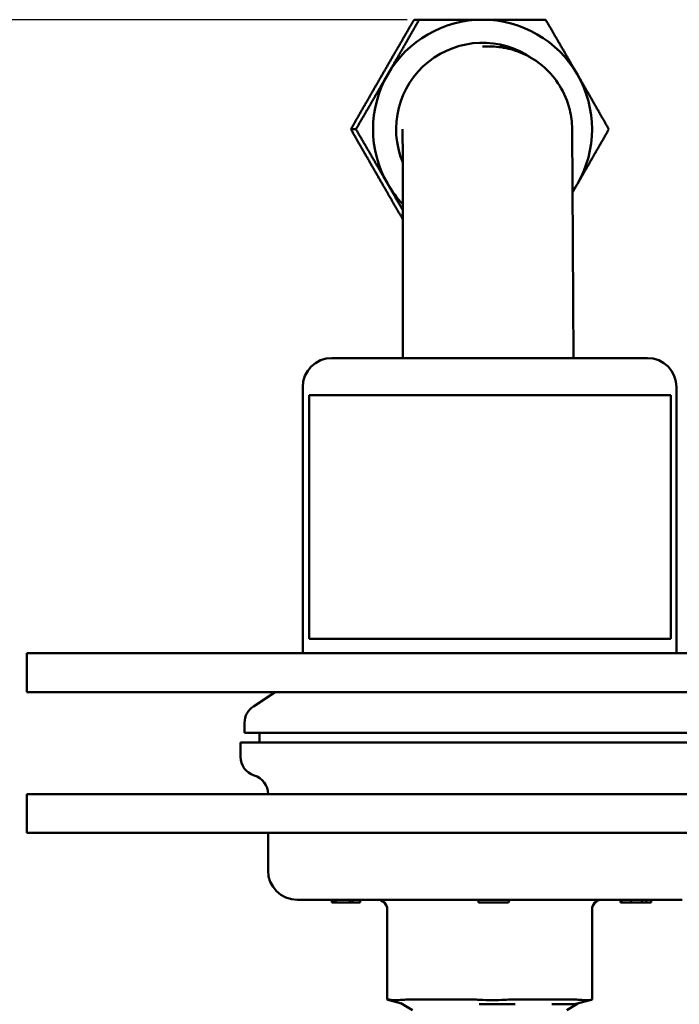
# Model space of a CAD drawing. Header units: inches. Extents: x 0.1 to 33.9, y 0.6 to 21.4.
# Tile 13 of 83: x 4.3 to 7.7, y 6 to 11. Entities that reach past the tile are written whole.
import ezdxf

# ---------------------------------------------------------------- set-up
doc = ezdxf.new("R2010")
doc.units = ezdxf.units.IN
doc.header["$MEASUREMENT"] = 0
doc.layers.add('Dimension (ANSI)', color=7, linetype='Continuous', lineweight=25)
doc.layers.add('Visible (ANSI)', color=7, linetype='Continuous', lineweight=50)
doc.styles.add('Note Text (ANSI)', font='tahoma.ttf')
doc.dimstyles.new('Default (ANSI)', dxfattribs={"dimtxt": 0.12, "dimasz": 0.098425, "dimexe": 0.125, "dimexo": 0.0625, "dimgap": 0.031496, "dimtad": 0, "dimtih": 1, "dimtoh": 1, "dimrnd": 1e-08, "dimzin": 4, "dimdsep": 46, "dimtxsty": 'Note Text (ANSI)', "dimcen": 0.09, "dimdle": 0.393701, "dimclrd": 256, "dimclre": 256, "dimclrt": 256, "dimadec": 0, "dimazin": 1, "dimtfac": 1, "dimtofl": 0, "dimtmove": 0, "dimatfit": 3, "dimfxl": 1, "dimtolj": 1, "dimtzin": 4, "dimlwd": -1, "dimlwe": -1, "dimarcsym": 0})

# ---------------------------------------------------------------- blocks, each defined once
blk = doc.blocks.new('*D9')
at = {"layer": 'Defpoints', "color": 0, "transparency": 16777216}
for p in [(3.5826, 11.0218), (6.3385, 11.0218), (8.3193, 1.7703)]:
    blk.add_point(p, dxfattribs=at)
at = {"layer": 'Dimension (ANSI)', "transparency": 16777216}
for p, q in [((6.276, 11.0218), (3.4576, 11.0218)), ((3.5826, 10.9233), (3.5826, 6.49)), ((3.5826, 1.8687), (3.5826, 6.302)), ((8.2568, 1.7703), (3.4576, 1.7703))]:
    blk.add_line(p, q, dxfattribs=at)
for points in [[(3.5662, 10.9233), (3.599, 10.9233), (3.5826, 11.0218)], [(3.5662, 1.8687), (3.599, 1.8687), (3.5826, 1.7703)]]:
    blk.add_solid(points, dxfattribs=at)
at = {"layer": 'Dimension (ANSI)', "transparency": 16777216, "insert": (3.4295, 6.4585), "char_height": 0.12, "attachment_point": 1, "style": 'Note Text (ANSI)'}
blk.add_mtext('\\A1;9.25', dxfattribs=at)

msp = doc.modelspace()

# ---------------------------------------------------------------- linework, layer by layer
at = {"layer": 'Visible (ANSI)'}
for p, q in [((6.3125, 11.0218), (6.3385, 11.0218)), ((6.6635, 10.8843), (6.6985, 10.8843)), ((5.9878, 10.4593), (6.0138, 10.4593)), ((7.1236, 10.4617), (7.1304, 9.2843)), ((6.2544, 10.2239), (6.2544, 9.2843)), ((5.8903, 9.2843), (7.5103, 9.2843)), ((5.7403, 7.7679), (5.7403, 9.1343)), ((7.6603, 7.7679), (7.6603, 9.1343)), ((5.7736, 9.0928), (5.7736, 7.8418)), ((7.6304, 9.0928), (5.7736, 9.0928)), ((7.6304, 7.8418), (7.6304, 9.0928)), ((7.6304, 7.8418), (5.7736, 7.8418)), ((4.3241, 7.7679), (4.6439, 7.7679)), ((4.3241, 7.7679), (4.3241, 7.5679)), ((4.6439, 7.7679), (6.6918, 7.7679)), ((6.6918, 7.7679), (7.7363, 7.7679)), ((4.6439, 7.5679), (4.3241, 7.5679)), ((6.6918, 7.5679), (4.6439, 7.5679)), ((5.5995, 7.5679), (5.4873, 7.495)), ((7.7363, 7.5679), (6.6918, 7.5679)), ((5.4418, 7.3593), (5.4418, 7.4111)), ((5.4418, 7.3593), (7.9588, 7.3593)), ((5.519, 7.3093), (5.519, 7.3593)), ((7.9798, 7.3093), (5.4208, 7.3093)), ((5.4208, 7.2365), (5.4208, 7.3093)), ((4.3241, 7.0453), (4.6439, 7.0453)), ((4.3241, 6.8453), (4.3241, 7.0453)), ((4.6439, 7.0453), (6.6918, 7.0453)), ((6.6918, 7.0453), (7.7363, 7.0453)), ((4.6439, 6.8453), (4.3241, 6.8453)), ((6.6918, 6.8453), (4.6439, 6.8453)), ((5.5623, 6.6523), (5.5623, 6.8453)), ((7.7363, 6.8453), (6.6918, 6.8453)), ((7.6883, 6.5023), (5.7123, 6.5023)), ((5.8899, 6.5023), (5.8899, 6.4873)), ((5.8936, 6.4873), (5.8899, 6.4873)), ((5.8899, 6.4873), (5.8899, 6.4873)), ((5.8936, 6.5023), (5.8936, 6.4873)), ((5.8948, 6.4873), (5.8936, 6.4873)), ((5.8963, 6.4873), (5.8948, 6.4873)), ((5.8963, 6.5023), (5.8963, 6.4873)), ((5.8979, 6.4873), (5.8963, 6.4873)), ((5.8979, 6.5023), (5.8979, 6.4873)), ((5.8984, 6.4873), (5.8979, 6.4873)), ((5.8984, 6.5023), (5.8984, 6.4873)), ((5.8997, 6.4873), (5.8984, 6.4873)), ((5.9001, 6.4873), (5.8997, 6.4873)), ((5.9001, 6.5023), (5.9001, 6.4873)), ((5.9044, 6.4873), (5.9001, 6.4873)), ((5.9001, 6.4873), (5.9001, 6.4873)), ((5.9044, 6.5023), (5.9044, 6.4873)), ((5.9059, 6.4873), (5.9044, 6.4873)), ((5.9059, 6.5023), (5.9059, 6.4873)), ((5.9105, 6.4873), (5.9059, 6.4873)), ((5.9059, 6.4873), (5.9059, 6.4873)), ((5.9105, 6.5023), (5.9105, 6.4873)), ((5.9117, 6.4873), (5.9105, 6.4873)), ((5.9207, 6.4873), (5.9117, 6.4873)), ((5.9522, 6.4873), (5.9207, 6.4873)), ((5.9817, 6.4873), (5.9522, 6.4873)), ((5.9817, 6.5023), (5.9817, 6.4873)), ((5.9921, 6.4873), (5.9817, 6.4873)), ((5.9957, 6.4873), (5.9921, 6.4873)), ((5.9957, 6.5023), (5.9957, 6.4873)), ((6.0362, 6.4873), (5.9957, 6.4873)), ((6.0362, 6.5023), (6.0362, 6.4873)), ((6.6472, 6.4873), (6.6435, 6.4873)), ((6.7971, 6.4873), (6.6472, 6.4873)), ((7.3725, 6.5023), (7.3725, 6.4873)), ((7.3731, 6.4873), (7.3725, 6.4873)), ((7.3731, 6.5023), (7.3731, 6.4873)), ((7.3764, 6.4873), (7.3731, 6.4873)), ((7.3764, 6.5023), (7.3764, 6.4873)), ((7.377, 6.4873), (7.3764, 6.4873)), ((7.377, 6.5023), (7.377, 6.4873)), ((7.3772, 6.4873), (7.377, 6.4873)), ((7.3772, 6.5023), (7.3772, 6.4873)), ((7.3779, 6.4873), (7.3772, 6.4873)), ((7.3779, 6.5023), (7.3779, 6.4873)), ((7.4272, 6.4873), (7.3779, 6.4873)), ((7.4272, 6.5023), (7.4272, 6.4873)), ((7.4607, 6.4873), (7.4272, 6.4873)), ((7.4816, 6.4873), (7.4607, 6.4873)), ((7.4816, 6.5023), (7.4816, 6.4873)), ((7.4829, 6.4873), (7.4816, 6.4873)), ((7.4829, 6.5023), (7.4829, 6.4873)), ((7.5065, 6.4873), (7.4829, 6.4873)), ((7.5065, 6.5023), (7.5065, 6.4873)), ((7.5295, 6.4873), (7.5065, 6.4873)), ((7.5295, 6.5023), (7.5295, 6.4873)), ((6.1744, 6.4523), (6.1744, 5.9894)), ((7.2262, 6.4523), (7.2262, 5.9894)), ((6.1835, 5.9894), (6.1744, 5.9894)), ((6.2478, 5.9697), (6.1779, 5.9882)), ((6.3043, 5.9347), (6.2445, 5.9717)), ((6.6136, 5.9894), (6.2877, 5.9894)), ((7.1304, 5.9894), (6.8135, 5.9894)), ((7.0962, 5.9347), (7.1528, 5.9697)), ((7.136, 5.9653), (7.2227, 5.9882)), ((6.7762, 5.9653), (6.6468, 5.9653)), ((6.7762, 5.9653), (6.8312, 5.9653)), ((7.019, 5.9653), (7.074, 5.9653)), ((7.136, 5.9653), (7.074, 5.9653))]:
    msp.add_line(p, q, dxfattribs=at)
for centre, radius, start, end in [((5.8903, 9.1343), 0.15, 90, 180), ((7.5103, 9.1343), 0.15, 0, 90), ((5.5418, 7.4111), 0.1, 123, 180), ((5.5208, 7.2365), 0.1, 180, 252.9923), ((5.4623, 7.0453), 0.1, 0, 72.9923), ((5.7123, 6.6523), 0.15, 180, 270), ((6.1244, 6.4523), 0.05, 0, 90), ((7.2762, 6.4523), 0.05, 90, 180)]:
    msp.add_arc(centre, radius, start, end, dxfattribs=at)
for centre, major_axis, ratio, start_param, end_param in [((6.6639, 10.4593), (0, 0.5625), 0.999703, 0, 1.047198), ((6.6639, 10.4593), (0, 0.5625), 0.999703, 5.235988, 6.283185), ((6.6639, 10.4593), (0, 0.444), 0.999703, 5.671788, 8.249094), ((6.6637, 10.4593), (0, 0.4337), 0.999703, 5.99182, 6.075002), ((6.6639, 10.4593), (0, 0.5625), 0.999703, 1.047198, 2.094395), ((6.6639, 10.4593), (0, -0.5625), 0.999703, 1.047198, 2.094395), ((6.6986, 10.4592), (0.4234, -0.0373), 0.999996, 0.093707, 0.32385), ((6.6639, 10.4593), (0, 0.5625), 0.999703, 2.094395, 2.325805), ((6.6639, 10.4593), (0, -0.5625), 0.999703, 0.962761, 1.047198), ((6.6281, 6.4873), (-0.0154, 0), 0.976475, 3.141593, 4.712389), ((6.6325, 6.4873), (0, 0.015), 0.975313, 4.712389, 6.283185), ((6.8125, 6.4873), (-0.0154, 0), 0.976475, 4.712389, 6.283185), ((6.3744, 5.9358), (-0.2, 0.0536), 0.006098, 6.260427, 6.454574), ((6.3834, 5.9358), (-0.2, 0.0536), 0.006098, 6.066279, 6.260427), ((6.3834, 5.9358), (0.1999, -0.0271), 0.231226, 2.10136, 2.295507), ((6.7093, 5.9358), (0.1999, -0.0271), 0.231226, 1.907212, 2.10136), ((6.7093, 5.9358), (0.1999, 0.0294), 0.224111, 0.989843, 1.18399), ((7.0262, 5.9358), (0.1999, 0.0294), 0.224111, 0.795695, 0.989843), ((7.0262, 5.9358), (0.2, 0.0536), 0.006098, 6.111796, 6.281552)]:
    msp.add_ellipse(centre, major_axis=major_axis, ratio=ratio, start_param=start_param, end_param=end_param, dxfattribs=at)
for points, weights in [([(6.1494, 10.7405), (6.2247, 10.8711), (6.3125, 11.0218)], [3.85583812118, 3.85583812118, 3.57900139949]), ([(6.3385, 11.0218), (6.2523, 10.8711), (6.177, 10.7405)], [3.57900139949, 3.85583812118, 3.85583812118]), ([(6.6639, 11.0218), (6.5133, 11.0218), (6.3385, 11.0218)], [3.85583812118, 3.85583812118, 3.57900139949]), ([(6.9878, 11.0218), (6.8146, 11.0218), (6.6639, 11.0218)], [3.57900139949, 3.85583812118, 3.85583812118]), ([(7.1509, 10.7405), (7.0756, 10.8711), (6.9878, 11.0218)], [3.85583812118, 3.85583812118, 3.57900139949]), ([(5.9878, 10.4593), (6.0741, 10.61), (6.1494, 10.7405)], [3.57900139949, 3.85583812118, 3.85583812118]), ([(6.177, 10.7405), (6.1016, 10.61), (6.0138, 10.4593)], [3.85583812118, 3.85583812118, 3.57900139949]), ([(7.3125, 10.4593), (7.2263, 10.61), (7.1509, 10.7405)], [3.57900139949, 3.85583812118, 3.85583812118]), ([(6.1494, 10.178), (6.0741, 10.3086), (5.9878, 10.4593)], [3.85583812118, 3.85583812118, 3.57900139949]), ([(6.0138, 10.4593), (6.1016, 10.3086), (6.177, 10.178)], [3.57900139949, 3.85583812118, 3.85583812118]), ([(7.1509, 10.178), (7.2263, 10.3086), (7.3125, 10.4593)], [3.85583812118, 3.85583812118, 3.57900139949]), ([(6.2544, 9.9966), (6.2, 10.0903), (6.1494, 10.178)], [3.73072382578, 3.85583812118, 3.85583812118]), ([(6.177, 10.178), (6.2151, 10.112), (6.2544, 10.0435)], [3.85583812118, 3.85583812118, 3.784986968]), ([(7.1255, 10.134), (7.1383, 10.1561), (7.1509, 10.178)], [3.84800031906, 3.85583812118, 3.85583812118])]:
    msp.add_rational_spline(points, weights, degree=2, dxfattribs=at)
for points, knots in [([(6.6985, 10.8843), (6.7312, 10.8843), (6.7641, 10.8805), (6.8291, 10.8651), (6.8611, 10.8535), (6.9236, 10.8215), (6.9539, 10.8012), (7.0108, 10.7502), (7.0375, 10.7192), (7.0823, 10.6469), (7.1009, 10.6044), (7.1119, 10.5586)], [-0.00022536, -0.00022536, -0.00022536, -0.00022536, 0.00401921, 0.00401921, 0.00826379, 0.00826379, 0.01250836, 0.01250836, 0.01675294, 0.01675294, 0.02099751, 0.02099751, 0.02099751, 0.02099751]), ([(6.2544, 10.2239), (6.2544, 10.2364), (6.2544, 10.2489), (6.2542, 10.3423), (6.2535, 10.4122), (6.253, 10.4589), (6.253, 10.4591), (6.253, 10.4593)], [0, 0, 0, 0, 0.0952203, 0.0952203, 0.7148165, 0.7148165, 0.7173779, 0.7173779, 0.7173779, 0.7173779]), ([(6.2556, 5.9884), (6.2384, 5.9872), (6.2237, 5.9866), (6.2017, 5.9866), (6.193, 5.9872), (6.1882, 5.9884)], [0.6079968, 0.6079968, 0.6079968, 0.6079968, 0.7693159, 0.7693159, 0.9306349, 0.9306349, 0.9306349, 0.9306349]), ([(6.7786, 5.9884), (6.7576, 5.9872), (6.7354, 5.9866), (6.6931, 5.9866), (6.6706, 5.9872), (6.6493, 5.9884)], [0.6079968, 0.6079968, 0.6079968, 0.6079968, 0.7693159, 0.7693159, 0.9306349, 0.9306349, 0.9306349, 0.9306349]), ([(7.2233, 5.9884), (7.2196, 5.9872), (7.2119, 5.9866), (7.1917, 5.9866), (7.1779, 5.9872), (7.1614, 5.9884)], [0.6079968, 0.6079968, 0.6079968, 0.6079968, 0.7693159, 0.7693159, 0.9306349, 0.9306349, 0.9306349, 0.9306349])]:
    msp.add_open_spline(points, degree=3, knots=knots, dxfattribs=at)
for points in [[(6.7728, 10.8777), (6.7664, 10.8798), (6.7599, 10.8818), (6.7533, 10.8836)], [(6.7533, 10.8836), (6.765, 10.8811), (6.7765, 10.8782), (6.7879, 10.8748)], [(6.1772, 5.9884), (6.1774, 5.9883), (6.1777, 5.9883), (6.1779, 5.9882)]]:
    msp.add_open_spline(points, degree=3, dxfattribs=at)

# ---------------------------------------------------------------- dimensions: what is measured, and where the dimension line sits
at = {"layer": 'Dimension (ANSI)'}
dim = msp.add_linear_dim(base=(3.5826, 11.0218), p1=(8.3193, 1.7703), p2=(6.3385, 11.0218), angle=90, dimstyle='Default (ANSI)', override={"dimgap": 0.031496, "dimdec": 2, "dimtol": 0, "dimlim": 0, "dimtp": 0, "dimtm": 0, "dimtdec": 2, "dimatfit": 1}, dxfattribs=at)
dim.commit()
dim.dimension.update_dxf_attribs({"geometry": '*D9', "text_midpoint": (3.5826, 6.396), "dimtype": 160})

doc.saveas('drawing.dxf')
